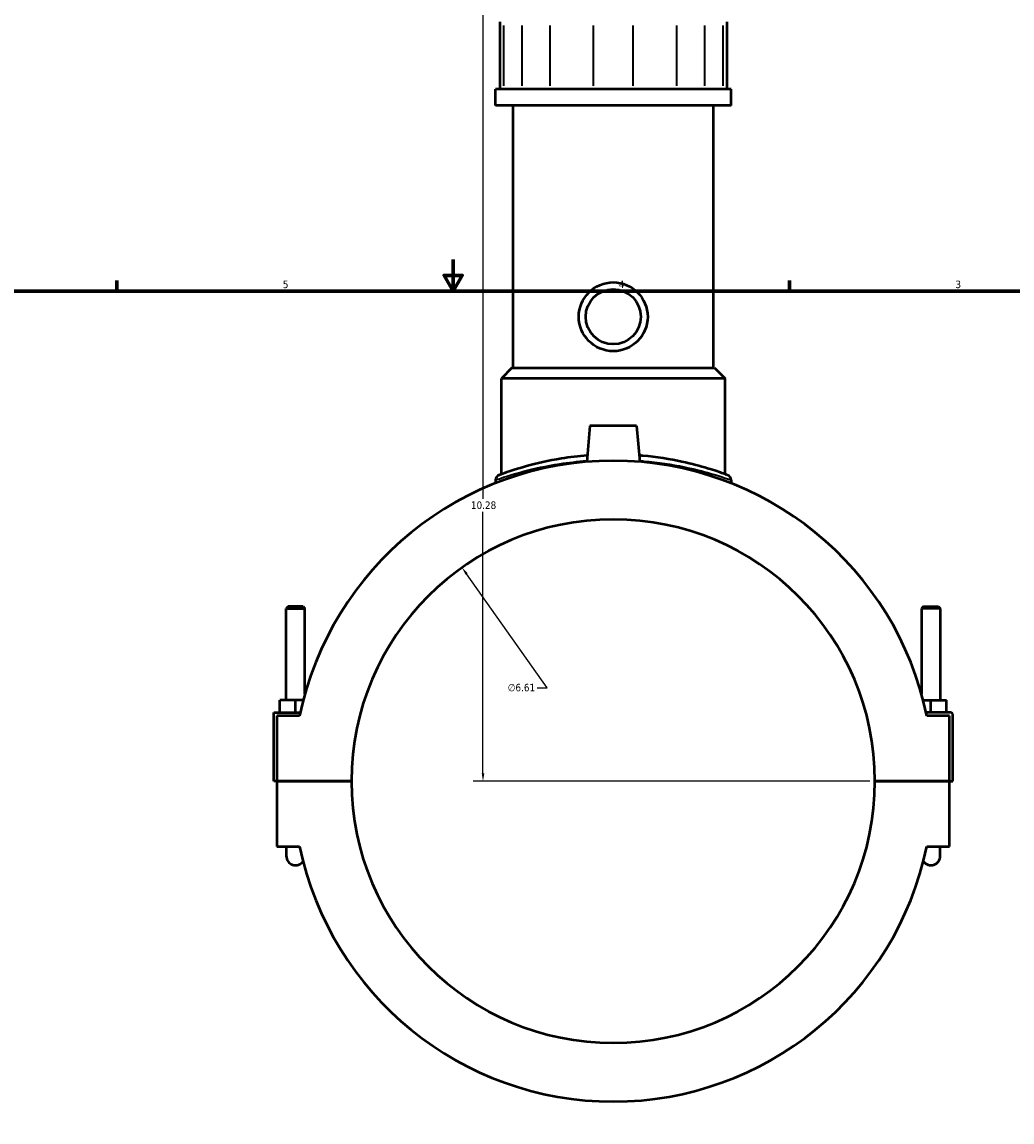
# Model space of a CAD drawing. Header units: inches. Extents: x -1 to 49.1, y -1.4 to 48.5.
# Tile 3 of 9: x 11.6 to 24.1, y 10.5 to 24.4. Entities that reach past the tile are written whole.
import ezdxf

# ---------------------------------------------------------------- set-up
doc = ezdxf.new("R2010")
doc.units = ezdxf.units.IN
doc.header["$MEASUREMENT"] = 0
for name, color, linetype, lineweight in [('Border (ANSI)', 7, 'Continuous', 70), ('Dimension (ANSI)', 7, 'Continuous', 25), ('Visible (ANSI)', 7, 'Continuous', 50), ('Visible Narrow (ANSI)', 7, 'Continuous', 35)]:
    doc.layers.add(name, color=color, linetype=linetype, lineweight=lineweight)
doc.styles.add('Note Text (ANSI)', font='tahoma.ttf')
doc.dimstyles.new('Default (ANSI)', dxfattribs={"dimtxt": 0.094488, "dimasz": 0.098425, "dimexe": 0.125, "dimexo": 0.0625, "dimgap": 0.031496, "dimtad": 0, "dimtih": 1, "dimtoh": 1, "dimrnd": 1e-08, "dimzin": 4, "dimdsep": 46, "dimtxsty": 'Note Text (ANSI)', "dimcen": 0.09, "dimdle": 0.393701, "dimclrd": 256, "dimclre": 256, "dimclrt": 5, "dimadec": 0, "dimazin": 1, "dimtfac": 1, "dimtofl": 0, "dimtmove": 0, "dimatfit": 3, "dimfxl": 1, "dimtolj": 1, "dimtzin": 4, "dimlwd": -1, "dimlwe": -1, "dimarcsym": 0})

# ---------------------------------------------------------------- blocks, each defined once
blk = doc.blocks.new('Borders Default Border')
at = {"layer": 'Border (ANSI)'}
for p, q in [((12.75, 21), (12.75, 21.134)), ((21.25, 21), (21.25, 21.134))]:
    blk.add_line(p, q, dxfattribs=at)
at = {"layer": 'Border (ANSI)', "flags": 128}
for points in [[(17, 21.4), (17, 21), (16.885, 21.2), (17.115, 21.2), (17, 21)], [(0.5, 1), (0.5, 21), (33.5, 21), (33.5, 1), (0.5, 1)]]:
    blk.add_lwpolyline(points, dxfattribs=at)
at = {"layer": 'Border (ANSI)', "color": 5, "true_color": 0x0000ff, "char_height": 0.0945, "attachment_point": 7, "style": 'Note Text (ANSI)'}
for s, insert in [('5', (14.847, 21.038)), ('4', (19.092, 21.04)), ('3', (23.346, 21.038))]:
    blk.add_mtext(s, dxfattribs=dict(at, insert=insert))
blk = doc.blocks.new('*D8')
at = {"layer": 'Defpoints', "color": 0, "transparency": 16777216}
for p in [(17.111, 17.51), (20.933, 12.112)]:
    blk.add_point(p, dxfattribs=at)
at = {"layer": 'Dimension (ANSI)', "transparency": 16777216}
for p, q in [((18.187, 15.99), (17.168, 17.43)), ((18.06, 15.99), (18.187, 15.99))]:
    blk.add_line(p, q, dxfattribs=at)
blk.add_solid([(17.181, 17.439), (17.154, 17.42), (17.111, 17.51)], dxfattribs=at)
at = {"layer": 'Dimension (ANSI)', "color": 5, "transparency": 16777216, "insert": (17.689, 16.041), "char_height": 0.0945, "attachment_point": 1, "style": 'Note Text (ANSI)'}
blk.add_mtext('\\A1;∅6.61', dxfattribs=at)
blk = doc.blocks.new('*D10')
at = {"layer": 'Defpoints', "color": 0, "transparency": 16777216}
for p in [(17.376, 25.088), (18.47, 25.088), (22.329, 14.811)]:
    blk.add_point(p, dxfattribs=at)
at = {"layer": 'Dimension (ANSI)', "transparency": 16777216}
for p, q in [((18.407, 25.088), (17.251, 25.088)), ((17.376, 24.99), (17.376, 18.377)), ((17.376, 14.909), (17.376, 18.215)), ((22.266, 14.811), (17.251, 14.811))]:
    blk.add_line(p, q, dxfattribs=at)
for points in [[(17.36, 24.99), (17.393, 24.99), (17.376, 25.088)], [(17.36, 14.909), (17.393, 14.909), (17.376, 14.811)]]:
    blk.add_solid(points, dxfattribs=at)
at = {"layer": 'Dimension (ANSI)', "color": 5, "transparency": 16777216, "insert": (17.224, 18.345), "char_height": 0.0945, "attachment_point": 1, "style": 'Note Text (ANSI)'}
blk.add_mtext('\\A1;10.28', dxfattribs=at)

msp = doc.modelspace()

# ---------------------------------------------------------------- linework, layer by layer
at = {"layer": 'Visible (ANSI)'}
for p, q in [((17.588, 24.402), (17.588, 23.555)), ((20.456, 24.402), (20.456, 23.555)), ((20.51, 23.555), (17.534, 23.555)), ((17.534, 23.346), (17.534, 23.555)), ((20.51, 23.346), (20.51, 23.555)), ((20.51, 23.346), (17.534, 23.346)), ((17.757, 20.031), (17.757, 23.346)), ((20.287, 20.031), (20.287, 23.346)), ((17.74, 20.031), (17.608, 19.898)), ((17.74, 20.031), (20.303, 20.031)), ((20.303, 20.031), (20.436, 19.898)), ((20.436, 19.898), (17.608, 19.898)), ((17.608, 18.689), (17.608, 19.898)), ((20.436, 18.689), (20.436, 19.898)), ((18.727, 19.299), (18.687, 18.845)), ((19.317, 19.299), (18.727, 19.299)), ((19.317, 19.299), (19.357, 18.845)), ((17.534, 18.615), (17.534, 18.575)), ((20.51, 18.615), (20.51, 18.575)), ((14.914, 17.018), (14.89, 16.994)), ((14.89, 16.994), (15.126, 16.994)), ((14.89, 15.835), (14.89, 16.994)), ((15.103, 17.018), (14.914, 17.018)), ((15.103, 17.018), (15.126, 16.994)), ((15.126, 15.911), (15.126, 16.994)), ((22.941, 17.018), (22.918, 16.994)), ((23.154, 16.994), (22.918, 16.994)), ((22.918, 16.994), (22.918, 15.911)), ((22.941, 17.018), (23.13, 17.018)), ((23.13, 17.018), (23.154, 16.994)), ((23.154, 16.994), (23.154, 15.835)), ((14.811, 15.677), (14.811, 15.835)), ((15.008, 15.835), (14.811, 15.835)), ((15.106, 15.835), (15.008, 15.835)), ((15.008, 15.677), (15.008, 15.835)), ((22.938, 15.835), (23.036, 15.835)), ((23.036, 15.677), (23.036, 15.835)), ((23.036, 15.835), (23.232, 15.835)), ((23.232, 15.677), (23.232, 15.835)), ((14.732, 15.677), (15.068, 15.677)), ((14.732, 14.813), (14.732, 15.677)), ((15.059, 15.638), (14.772, 15.638)), ((14.772, 15.638), (14.772, 14.813)), ((23.292, 15.677), (22.976, 15.677)), ((23.272, 15.638), (22.984, 15.638)), ((23.272, 14.813), (23.272, 15.638)), ((23.311, 14.813), (23.311, 15.658)), ((14.772, 14.813), (14.732, 14.813)), ((14.772, 14.813), (15.715, 14.813)), ((14.772, 14.809), (14.772, 13.984)), ((15.715, 14.809), (14.772, 14.809)), ((14.89, 14.809), (14.89, 14.813)), ((15.126, 14.809), (15.126, 14.813)), ((22.329, 14.813), (23.272, 14.813)), ((23.272, 14.809), (22.329, 14.809)), ((22.918, 14.813), (22.918, 14.809)), ((23.154, 14.813), (23.154, 14.809)), ((23.272, 14.813), (23.311, 14.813)), ((23.272, 13.984), (23.272, 14.809)), ((14.772, 13.984), (15.059, 13.984)), ((14.89, 13.984), (14.89, 13.866)), ((22.984, 13.984), (23.272, 13.984)), ((23.154, 13.866), (23.154, 13.984))]:
    msp.add_line(p, q, dxfattribs=at)
for radius in [0.435, 0.348]:
    msp.add_circle((19.022, 20.678), radius, dxfattribs=at)
for centre, radius, start, end in [((19.022, 14.811), 4.048, 11.7855, 168.2145), ((17.6, 18.615), 0.0661, 110.4973, 180), ((20.444, 18.615), 0.0661, 0, 69.5027), ((19.022, 14.811), 3.307, 0.0341, 179.9659), ((23.292, 15.658), 0.0197, 0, 90), ((19.022, 14.811), 3.307, 180.0341, 359.9659), ((19.022, 14.811), 4.048, 191.7855, 348.2145), ((15.008, 13.866), 0.118, 180, 323.6924), ((23.036, 13.866), 0.118, 216.3076, 0)]:
    msp.add_arc(centre, radius, start, end, dxfattribs=at)
for points, knots in [([(18.694, 18.925), (18.581, 18.916), (18.471, 18.903), (18.2, 18.859), (18.049, 18.824), (17.785, 18.751), (17.681, 18.715), (17.593, 18.683), (17.577, 18.677), (17.577, 18.677)], [18.088619, 18.088619, 18.088619, 18.088619, 18.967156, 18.967156, 20.408642, 20.408642, 22.065775, 22.065775, 23.008176, 23.008176, 23.008176, 23.008176]), ([(20.467, 18.677), (20.467, 18.677), (20.448, 18.684), (20.369, 18.712), (20.302, 18.736), (20.125, 18.789), (20.015, 18.819), (19.743, 18.878), (19.574, 18.905), (19.38, 18.923), (19.365, 18.924), (19.35, 18.925)], [11.504081, 11.504081, 11.504081, 11.504081, 12.508458, 12.508458, 13.701281, 13.701281, 14.903704, 14.903704, 16.305537, 16.305537, 16.423628, 16.423628, 16.423628, 16.423628])]:
    msp.add_open_spline(points, degree=3, knots=knots, dxfattribs=at)
at = {"layer": 'Visible Narrow (ANSI)'}
for p, q in [((17.639, 23.597), (17.639, 24.359)), ((17.865, 24.359), (17.865, 23.597)), ((18.223, 23.597), (18.223, 24.359)), ((18.769, 24.359), (18.769, 23.597)), ((19.275, 23.597), (19.275, 24.359)), ((19.821, 24.359), (19.821, 23.597)), ((20.179, 23.597), (20.179, 24.359)), ((20.405, 24.359), (20.405, 23.597))]:
    msp.add_line(p, q, dxfattribs=at)
msp.add_arc((20.444, 18.615), 0.0661, 3.4751, 66.0276, dxfattribs=at)
for points, knots in [([(17.534, 18.615), (17.534, 18.615), (17.55, 18.621), (17.641, 18.652), (17.748, 18.688), (18.02, 18.76), (18.175, 18.794), (18.456, 18.837), (18.57, 18.851), (18.688, 18.86)], [-23.008176, -23.008176, -23.008176, -23.008176, -22.065775, -22.065775, -20.408642, -20.408642, -18.967156, -18.967156, -18.078534, -18.078534, -18.078534, -18.078534]), ([(19.356, 18.86), (19.373, 18.858), (19.39, 18.857), (19.591, 18.84), (19.764, 18.812), (20.044, 18.755), (20.158, 18.726), (20.34, 18.673), (20.41, 18.65), (20.491, 18.622), (20.51, 18.615), (20.51, 18.615)], [-16.433713, -16.433713, -16.433713, -16.433713, -16.305537, -16.305537, -14.903704, -14.903704, -13.701281, -13.701281, -12.508458, -12.508458, -11.504081, -11.504081, -11.504081, -11.504081])]:
    msp.add_open_spline(points, degree=3, knots=knots, dxfattribs=at)

# ---------------------------------------------------------------- block references
msp.add_blockref('Borders Default Border', (0, 0))

# ---------------------------------------------------------------- dimensions: what is measured, and where the dimension line sits
at = {"layer": 'Dimension (ANSI)'}
dim = msp.add_linear_dim(base=(17.376, 25.088), p1=(22.329, 14.811), p2=(18.47, 25.088), angle=90, dimstyle='Default (ANSI)', override={"dimgap": 0.031496, "dimdec": 2, "dimtol": 0, "dimlim": 0, "dimtp": 0, "dimtm": 0, "dimtdec": 2, "dimatfit": 1}, dxfattribs=at)
dim.commit()
dim.dimension.update_dxf_attribs({"geometry": '*D10', "text_midpoint": (17.376, 18.296), "dimtype": 160})
dim = msp.add_diameter_dim_2p(p1=(20.933, 12.112), p2=(17.111, 17.51), dimstyle='Default (ANSI)', override={"dimgap": 0.031496, "dimdec": 2, "dimlfac": 1, "dimtol": 0, "dimlim": 0, "dimtp": 0, "dimtm": 0, "dimtdec": 2}, dxfattribs=at)
dim.commit()
dim.dimension.update_dxf_attribs({"geometry": '*D8', "text_midpoint": (17.859, 15.99), "dimtype": 163})

doc.saveas('drawing.dxf')
